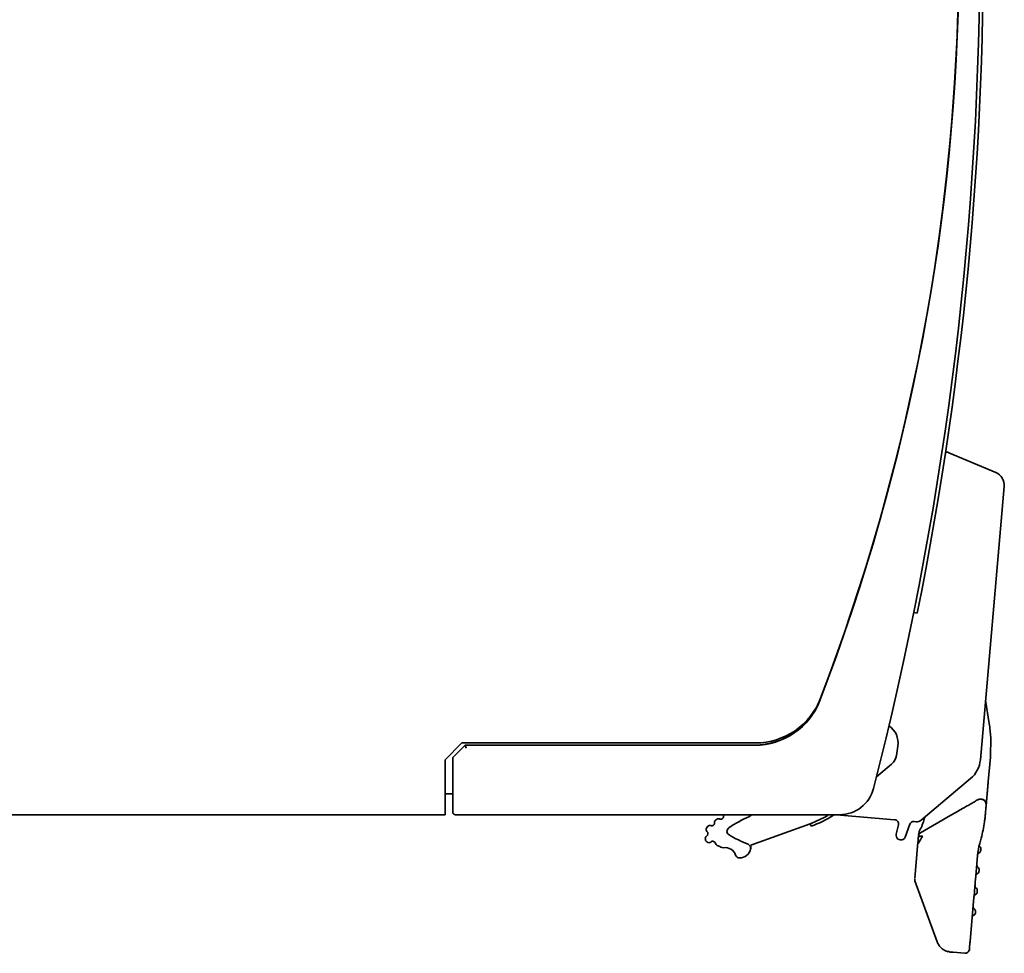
# Model space of a CAD drawing. Header units: millimetres. Extents: x 106 to 304, y 48 to 240.
# Tile 12 of 13: x 269 to 304, y 171 to 205. Entities that reach past the tile are written whole.
import ezdxf

# ---------------------------------------------------------------- set-up
doc = ezdxf.new("R2010")
doc.units = ezdxf.units.MM

msp = doc.modelspace()

# ---------------------------------------------------------------- linework, layer by layer
at = {"color": 7, "linetype": 'Continuous', "lineweight": 35}
for p, q in [((301.88, 189.071), (301.927, 189.067)), ((302.003, 189.048), (303.683, 188.334)), ((303.128, 178.035), (303.985, 187.83)), ((300.739, 183.312), (300.862, 183.288)), ((303.315, 180.167), (303.446, 179.332)), ((303.498, 178.84), (303.487, 178.122)), ((283.93, 178.037), (284.53, 178.637)), ((284.235, 178.142), (284.648, 178.555)), ((284.53, 178.637), (295.063, 178.637)), ((284.655, 178.562), (284.648, 178.555)), ((284.689, 178.454), (284.648, 178.554)), ((284.655, 178.562), (284.762, 178.562)), ((284.762, 178.562), (295.033, 178.562)), ((300.168, 178.52), (300.116, 178.185)), ((283.93, 177.562), (283.93, 178.037)), ((284.205, 176.662), (284.205, 178.071)), ((303.412, 177.26), (303.487, 178.122)), ((299.943, 177.88), (299.399, 177.422)), ((283.93, 177.562), (283.93, 176.062)), ((301.005, 175.871), (302.775, 177.356)), ((284.205, 176.812), (283.93, 176.812)), ((303.155, 176.626), (303.243, 176.597)), ((239.73, 176.062), (283.93, 176.062)), ((297.972, 176.062), (300.054, 175.88)), ((302.07, 176.041), (300.984, 175.414)), ((297.023, 175.741), (294.891, 174.965)), ((297.023, 175.741), (297.057, 175.647)), ((300.186, 175.696), (300.107, 175.367)), ((300.43, 175.256), (300.6, 175.721)), ((300.754, 175.819), (300.822, 175.813)), ((300.117, 175.268), (300.128, 175.246)), ((301.052, 175.289), (301.056, 175.289)), ((301.065, 175.287), (301.056, 175.289)), ((303.157, 175.226), (303.104, 175.026)), ((300.25, 175.16), (300.276, 175.158)), ((300.776, 173.774), (300.891, 175.081)), ((303.028, 174.597), (302.964, 173.86)), ((300.783, 173.69), (301.581, 171.499)), ((302.896, 173.092), (302.76, 171.532)), ((301.581, 171.499), (301.592, 171.503)), ((301.581, 171.498), (301.581, 171.499)), ((301.957, 171.163), (302.05, 171.138)), ((301.957, 171.163), (302.05, 171.138)), ((302.151, 171.129), (302.05, 171.138)), ((302.079, 171.141), (302.156, 171.135)), ((302.571, 171.093), (302.151, 171.129))]:
    msp.add_line(p, q, dxfattribs=at)
at = {"color": 7, "linetype": 'Continuous', "lineweight": 35, "flags": 128}
msp.add_lwpolyline([(303.337, 176.409), (303.337, 176.436), (303.331, 176.461)], dxfattribs=at)
at = {"color": 7, "linetype": 'Continuous', "lineweight": 35}
for centre, radius, start, end in [((182.73, 207.062), 120.375, 345.53801, 13.94282), ((182.73, 207.062), 120.5, 348.62088, 13.9083), ((227.355, 207.062), 75, 338.98449, 20.12918), ((227.355, 207.062), 75.008, 338.98449, 20.12918), ((227.357, 207.062), 75, 339.04797, 20.12918), ((301.905, 188.818), 0.25, 66.9657, 85), ((303.487, 187.874), 0.5, 355, 66.9657), ((295.033, 181.062), 2.5, 270, 338.9845), ((295.033, 181.062), 2.508, 270, 338.9845), ((295.063, 181.137), 2.5, 270, 339.048), ((299.427, 178.637), 0.75, 351.0591, 55.7101), ((298.506, 178.558), 5, 3.2343, 8.9151), ((284.305, 178.071), 0.1, 135, 180), ((299.622, 178.262), 0.5, 310.0591, 351.0591), ((302.132, 178.122), 1, 310, 355), ((298.081, 177.312), 1.25, 270, 345.538), ((284.305, 176.162), 0.1, 180, 270), ((296.781, 171.618), 5.291, 125.9805, 126.5149), ((293.731, 175.819), 0.1, 65.0292, 125.9805), ((293.815, 176), 0.1, 245.0292, 3.1447), ((294.015, 176.011), 0.1, 148.9625, 183.1447), ((296.781, 171.618), 4.791, 113.8754, 123.9428), ((294.781, 176.137), 0.15, 293.8754, 329.658), ((295.655, 179.5), 4, 290, 299.9661), ((295.655, 179.5), 4.1, 290, 302.5561), ((300.041, 175.731), 0.15, 346.5, 85), ((293.387, 175.535), 0.1, 150.0628, 230.2552), ((293.517, 175.46), 0.25, 130.3452, 150.0628), ((296.781, 171.618), 5.291, 130.3019, 130.3452), ((293.423, 175.577), 0.1, 69.3507, 130.3019), ((293.494, 175.764), 0.1, 249.3507, 7.4662), ((293.692, 175.79), 0.1, 126.5149, 187.4662), ((294.189, 175.469), 0.15, 123.9428, 239.3542), ((300.741, 175.67), 0.15, 85, 160), ((300.844, 176.062), 0.25, 265, 310), ((298.328, 176.521), 5, 345, 351.7572), ((293.359, 175.208), 0.1, 119.7448, 199.9372), ((293.5, 175.259), 0.25, 199.9372, 223.4069), ((293.259, 175.382), 0.1, 299.7448, 50.2552), ((296.662, 179.641), 5, 239.3542, 248.0835), ((300.253, 175.332), 0.15, 166.5, 205), ((300.263, 175.31), 0.15, 205, 265), ((300.289, 175.308), 0.15, 265, 340), ((293.391, 175.156), 0.1, 223.4069, 313.4069), ((293.528, 175.011), 0.1, 13.5074, 133.4069), ((293.722, 175.057), 0.1, 193.5074, 249.3487), ((293.423, 174.262), 0.75, 58.3981, 69.3487), ((293.894, 175.029), 0.15, 238.3981, 278.2079), ((293.973, 174.484), 0.4, 19.1386, 98.2079), ((294.495, 174.914), 0.4, 269.5201, 348.2168), ((294.739, 174.863), 0.15, 348.2168, 68.0835), ((294.495, 174.914), 0.4, 348.2168, 7.2678), ((305.519, 174.379), 2.5, 165, 175), ((303.164, 175.006), 0.1, 216.4736, 235), ((303.05, 174.842), 0.1, 355, 55), ((294.492, 174.664), 0.15, 199.1386, 269.5201), ((303.129, 174.607), 0.1, 115, 172.219), ((303.045, 174.789), 0.1, 295, 355), ((303.099, 174.259), 0.1, 175, 235), ((302.984, 174.095), 0.1, 355, 55), ((300.924, 173.741), 0.15, 175, 200), ((303.064, 173.86), 0.1, 115, 175), ((302.979, 174.041), 0.1, 295, 355), ((303.034, 173.512), 0.1, 175, 235), ((302.919, 173.348), 0.1, 355, 55), ((302.999, 173.113), 0.1, 115, 175), ((302.914, 173.294), 0.1, 295, 355), ((302.968, 172.764), 0.1, 175, 235), ((302.933, 172.366), 0.1, 115, 175), ((302.849, 172.547), 0.1, 295, 355), ((302.853, 172.601), 0.1, 355, 55), ((302.584, 171.242), 0.15, 265, 355)]:
    msp.add_arc(centre, radius, start, end, dxfattribs=at)
msp.add_ellipse((284.789, 178.555), major_axis=(0.142, 0), ratio=0.037007, start_param=3.104501, end_param=3.156861, dxfattribs=at)
for points, knots in [([(303.337, 176.409), (303.338, 176.413), (303.338, 176.42), (303.344, 176.485), (303.35, 176.557), (303.355, 176.617), (303.363, 176.703), (303.374, 176.829), (303.386, 176.962), (303.398, 177.108), (303.407, 177.209), (303.412, 177.26)], [0, 0, 0, 0, 0.273682, 0.489801, 0.550618, 0.606939, 0.707996, 0.783589, 0.85687, 0.927327, 1, 1, 1, 1]), ([(284.205, 176.662), (284.205, 176.626), (284.205, 176.533), (284.205, 176.392), (284.205, 176.265), (284.205, 176.179), (284.205, 176.168), (284.205, 176.162)], [0, 0, 0, 0, 0.141225, 0.355918, 0.570612, 0.785306, 1, 1, 1, 1]), ([(303.038, 176.6), (303.028, 176.594), (303.009, 176.583), (302.93, 176.538), (302.761, 176.44), (302.456, 176.264), (302.21, 176.122), (302.07, 176.041)], [0, 0, 0, 0, 0.0725775, 0.1504227, 0.3507164, 0.6332824, 1, 1, 1, 1]), ([(303.038, 176.6), (303.054, 176.608), (303.091, 176.626), (303.132, 176.626), (303.155, 176.626)], [0, 0, 0, 0, 0.41982, 1, 1, 1, 1]), ([(303.331, 176.46), (303.326, 176.482), (303.314, 176.523), (303.274, 176.572), (303.225, 176.607), (303.19, 176.616), (303.173, 176.62)], [0, 0, 0, 0, 0.260528, 0.514687, 0.761633, 1, 1, 1, 1]), ([(303.177, 176.623), (303.197, 176.617), (303.241, 176.603), (303.287, 176.564), (303.333, 176.499), (303.341, 176.441), (303.341, 176.463), (303.35, 176.56), (303.362, 176.697), (303.366, 176.739)], [0, 0, 0, 0, 0.043562, 0.099218, 0.16742, 0.344613, 0.584428, 0.873349, 1, 1, 1, 1]), ([(303.311, 176.518), (303.319, 176.506), (303.338, 176.475), (303.337, 176.435), (303.337, 176.409)], [0, 0, 0, 0, 0.366595, 1, 1, 1, 1]), ([(298.081, 176.062), (296.795, 176.062), (294.222, 176.062), (290.642, 176.062), (287.338, 176.062), (285.316, 176.062), (284.305, 176.062)], [0, 0, 0, 0, 0.279865, 0.559991, 0.780092, 1, 1, 1, 1]), ([(301.132, 175.978), (301.112, 175.899), (301.065, 175.716), (301.007, 175.608), (300.975, 175.547)], [0, 0, 0, 0, 0.432334, 1, 1, 1, 1]), ([(303.309, 176.085), (303.305, 176.04), (303.296, 175.949), (303.283, 175.852), (303.276, 175.804)], [0, 0, 0, 0, 0.499186, 1, 1, 1, 1]), ([(300.975, 175.547), (300.957, 175.506), (300.917, 175.415), (300.915, 175.373), (300.914, 175.349)], [0, 0, 0, 0, 0.442766, 1, 1, 1, 1]), ([(300.891, 175.081), (300.891, 175.084), (300.892, 175.09), (300.894, 175.112), (300.899, 175.178), (300.905, 175.246), (300.91, 175.297)], [0, 0, 0, 0, 0.072652, 0.154774, 0.358475, 1, 1, 1, 1]), ([(300.902, 175.018), (300.902, 175.018), (300.902, 175.018), (300.902, 175.018), (300.903, 175.019), (300.903, 175.023), (300.908, 175.035), (300.922, 175.064), (300.951, 175.119), (300.991, 175.191), (301.025, 175.249), (301.048, 175.283), (301.052, 175.289)], [0, 0, 0, 0, 0.0005223, 0.0015457, 0.0051251, 0.0184471, 0.0697756, 0.2398232, 0.4721585, 0.6842694, 0.9392849, 1, 1, 1, 1]), ([(301.052, 175.289), (301.034, 175.291), (300.997, 175.294), (300.949, 175.298), (300.923, 175.299), (300.912, 175.3), (300.91, 175.298), (300.91, 175.297)], [0, 0, 0, 0, 0.244364, 0.4923274, 0.7436378, 0.8711941, 1, 1, 1, 1]), ([(303.144, 174.78), (303.145, 174.78), (303.145, 174.781), (303.145, 174.784), (303.145, 174.789), (303.146, 174.795), (303.146, 174.801), (303.147, 174.808), (303.148, 174.815), (303.148, 174.822), (303.149, 174.827), (303.149, 174.832), (303.149, 174.833), (303.149, 174.833)], [0, 0, 0, 0, 0.126871, 0.187771, 0.250176, 0.377106, 0.438022, 0.50054, 0.627412, 0.688311, 0.750717, 0.874856, 1, 1, 1, 1]), ([(303.079, 174.033), (303.079, 174.033), (303.079, 174.034), (303.079, 174.037), (303.08, 174.042), (303.08, 174.048), (303.081, 174.054), (303.082, 174.061), (303.082, 174.068), (303.083, 174.074), (303.083, 174.08), (303.084, 174.085), (303.084, 174.086), (303.084, 174.086)], [0, 0, 0, 0, 0.126871, 0.187771, 0.250176, 0.377106, 0.438022, 0.50054, 0.627412, 0.688311, 0.750717, 0.874856, 1, 1, 1, 1]), ([(303.014, 173.286), (303.014, 173.286), (303.014, 173.287), (303.014, 173.29), (303.015, 173.294), (303.015, 173.3), (303.016, 173.307), (303.016, 173.314), (303.017, 173.321), (303.017, 173.327), (303.018, 173.333), (303.018, 173.338), (303.018, 173.339), (303.018, 173.339)], [0, 0, 0, 0, 0.126871, 0.187771, 0.250176, 0.377106, 0.438022, 0.50054, 0.627412, 0.688311, 0.750717, 0.874856, 1, 1, 1, 1]), ([(302.948, 172.538), (302.948, 172.539), (302.948, 172.539), (302.949, 172.543), (302.949, 172.547), (302.95, 172.553), (302.95, 172.56), (302.951, 172.567), (302.951, 172.574), (302.952, 172.58), (302.952, 172.585), (302.953, 172.591), (302.953, 172.591), (302.953, 172.592)], [0, 0, 0, 0, 0.126871, 0.187771, 0.250176, 0.377106, 0.438022, 0.50054, 0.627412, 0.688311, 0.750717, 0.874856, 1, 1, 1, 1]), ([(301.582, 171.497), (301.601, 171.455), (301.639, 171.371), (301.733, 171.269), (301.846, 171.19), (301.933, 171.163), (301.977, 171.15)], [0, 0, 0, 0, 0.251378, 0.501754, 0.751208, 1, 1, 1, 1]), ([(302.76, 171.532), (302.756, 171.487), (302.748, 171.397), (302.74, 171.303), (302.734, 171.24), (302.734, 171.233), (302.733, 171.229)], [0, 0, 0, 0, 0.249908, 0.499996, 0.749908, 1, 1, 1, 1])]:
    msp.add_open_spline(points, degree=3, knots=knots, dxfattribs=at)
for points in [[(303.337, 176.409), (303.334, 176.371), (303.327, 176.294), (303.315, 176.155), (303.309, 176.085)], [(300.91, 175.297), (300.912, 175.309), (300.915, 175.333), (300.932, 175.365), (300.954, 175.394), (300.974, 175.407), (300.984, 175.414)], [(302.964, 173.86), (302.951, 173.72), (302.927, 173.439), (302.907, 173.208), (302.896, 173.092)]]:
    msp.add_open_spline(points, degree=3, dxfattribs=at)

doc.saveas('drawing.dxf')
